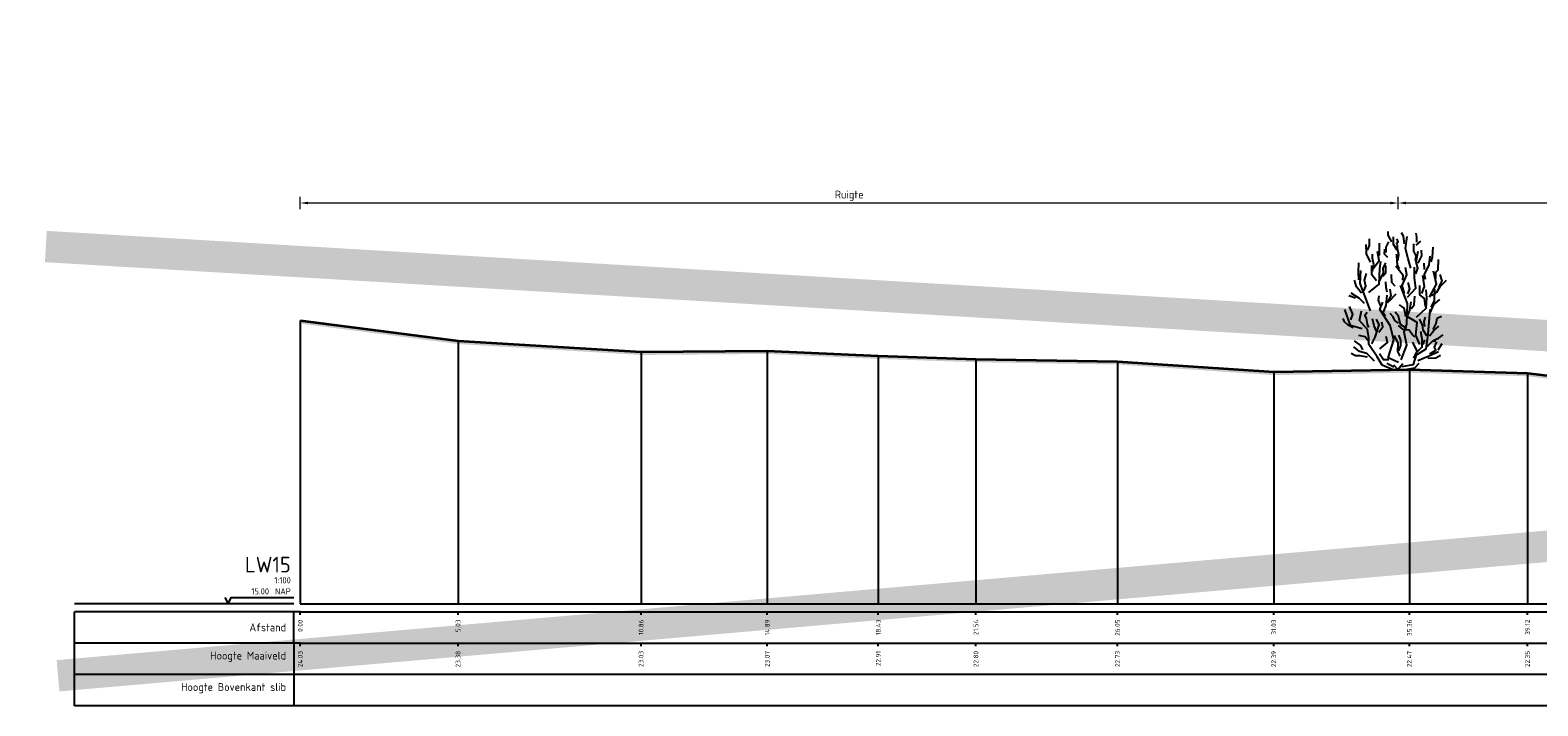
# Model space of a CAD drawing. Header units: metres. Extents: x 173015 to 189682, y 346605 to 348504.
# Tile 86 of 212: x 188876 to 188924, y 347956 to 347977. Entities that reach past the tile are written whole.
import ezdxf
from ezdxf.enums import TextEntityAlignment as Align

# ---------------------------------------------------------------- set-up
doc = ezdxf.new("R2010")
doc.units = ezdxf.units.M
doc.header["$PDMODE"] = 35
doc.header["$PDSIZE"] = 0.075
for name, color, linetype, lineweight in [('B-ME-GR-HEESTER-SD', 252, 'Continuous', 25), ('X-ME-AL-PROFIEL_HUIDIG MAAIVELD-GD', 252, 'Continuous', 0), ('X-XX-AL-DETAIL1-M-B', 252, 'Continuous', 18), ('X-XX-AL-DWARSPROFIEL_PROFIELLIJN MAAIVELD-GD', 8, 'Continuous', 35), ('X-XX-AL-HULPGEOMETRIE-G', 50, 'Continuous', 25)]:
    doc.layers.add(name, color=color, linetype=linetype, lineweight=lineweight)
doc.layers.add('X-ME-AL-PROFIELRASTER-S', color=7, linetype='Continuous')
doc.styles.add('NLCS-ISO-ANNOTATIVE-T18', font='NLCS-ISO.ttf', dxfattribs={"height": 1.8})
doc.styles.add('NLCS-ISO-M100-T25', font='NLCS-ISO.ttf', dxfattribs={"height": 0.25})
doc.dimstyles.new('NLCS-M100-T25-PIJL_L3_H2', dxfattribs={"dimscale": 0.1, "dimtxt": 2.5, "dimasz": 2.5, "dimexe": 2, "dimexo": 2, "dimgap": 0.7, "dimtad": 1, "dimdec": 3, "dimzin": 0, "dimdsep": 46, "dimtxsty": 'NLCS-ISO-M100-T25', "dimcen": 0, "dimdle": 2, "dimclrd": 256, "dimclre": 256, "dimclrt": 256, "dimazin": 0, "dimtfac": 1, "dimtdec": 3, "dimtofl": 0, "dimtmove": 0, "dimatfit": 3, "dimfxl": 2, "dimfxlon": 1, "dimtfillclr": 256, "dimtolj": 1, "dimtzin": 0, "dimlwd": -1, "dimlwe": -1, "dimarcsym": 0})

# ---------------------------------------------------------------- blocks, each defined once
blk = doc.blocks.new('SAL-PROFIELRASTER-SOD')
at = {"color": 0, "linetype": 'ByBlock', "lineweight": -2, "flags": 128}
for points in [[(-2, 0), (-72, 0)], [(-24, 2), (-23, 0), (-22, 2), (-2, 2)], [(-72, -12.5), (-72, -2.5)], [(0, -2.5), (-72, -2.5)], [(-2, -12.5), (-2, -2.5)], [(0, -12.5), (-72, -12.5)]]:
    blk.add_lwpolyline(points, dxfattribs=at)
at = {"color": 0, "linetype": 'ByBlock', "lineweight": -2, "style": 'NLCS-ISO-ANNOTATIVE-T18'}
blk.add_text('NAP', height=2, dxfattribs=at).set_placement((-3, 3), align=Align.RIGHT)
blk.add_text('Afstand', height=2.5, dxfattribs=at).set_placement((-4.5, -7.5), align=Align.MIDDLE_RIGHT)
for tag, height, p in [('PROFIELNR', 5, (-3, 10)), ('NAP', 2, (-9.94, 3)), ('SCHAAL', 2, (-3, 6.5))]:
    blk.add_attdef(tag, text='', height=height, dxfattribs=at).set_placement(p, align=Align.RIGHT)
blk = doc.blocks.new('SAL-PROFIELRASTER_BALK_EIND1-SOD')
at = {"color": 0, "linetype": 'ByBlock', "lineweight": -2, "flags": 128}
for points in [[(0, 0), (1, 0)], [(0, -2.5), (1, -2.5)], [(0, -12.5), (1, -12.5)]]:
    blk.add_lwpolyline(points, dxfattribs=at)
blk = doc.blocks.new('SAL-PROFIELRASTER_BALK-SOD')
at = {"color": 0, "linetype": 'ByBlock', "lineweight": -2}
for p, q in [((-72, -12.5), (-72, -2.5)), ((-2, -2.5), (-2, -12.5)), ((0, -12.5), (-72, -12.5))]:
    blk.add_line(p, q, dxfattribs=at)
at = {"color": 0, "linetype": 'ByBlock', "lineweight": -2, "style": 'NLCS-ISO-ANNOTATIVE-T18'}
for tag, height, p in [('TITEL1', 2.5, (-4.5, -6.5)), ('TITEL2', 1.5, (-4.5, -9.5))]:
    blk.add_attdef(tag, text='', height=height, dxfattribs=at).set_placement(p, align=Align.MIDDLE_RIGHT)
blk = doc.blocks.new('SAL-PROFIELRASTER_BALK_EIND2-SOD')
at = {"color": 0, "linetype": 'ByBlock', "lineweight": -2}
blk.add_line((1, -12.5), (0, -12.5), dxfattribs=at)
blk = doc.blocks.new('SAL-PROFIELRASTER_BALK_DATA-SOD')
at = {"color": 0, "linetype": 'ByBlock', "lineweight": -2}
blk.add_lwpolyline([(0, -3.5), (0, -2.5)], dxfattribs=at)
at = {"color": 0, "linetype": 'ByBlock', "lineweight": -2, "style": 'NLCS-ISO-ANNOTATIVE-T18'}
blk.add_attdef('GETAL', text='', height=1.5, rotation=90, dxfattribs=at).set_placement((0.75, -5), align=Align.RIGHT)
blk = doc.blocks.new('*D84')
at = {"layer": 'Defpoints', "color": 0, "transparency": 16777216}
for p in [(188884.611, 347971.526), (188884.611, 347958.752), (188919.611, 347958.752)]:
    blk.add_point(p, dxfattribs=at)
at = {"layer": 'X-XX-AL-DETAIL1-M-B', "transparency": 16777216}
for p, q in [((188884.611, 347971.326), (188884.611, 347971.726)), ((188919.611, 347971.326), (188919.611, 347971.726)), ((188919.361, 347971.526), (188884.861, 347971.526))]:
    blk.add_line(p, q, dxfattribs=at)
for points in [[(188884.861, 347971.568), (188884.861, 347971.485), (188884.611, 347971.526)], [(188919.361, 347971.568), (188919.361, 347971.485), (188919.611, 347971.526)]]:
    blk.add_solid(points, dxfattribs=at)
at = {"layer": 'X-XX-AL-DETAIL1-M-B', "transparency": 16777216, "insert": (188902.111, 347971.759), "char_height": 0.25, "attachment_point": 5, "style": 'NLCS-ISO-M100-T25'}
blk.add_mtext('\\A1;Ruigte', dxfattribs=at)
blk = doc.blocks.new('*D72')
at = {"layer": 'Defpoints', "color": 0, "transparency": 16777216}
for p in [(188919.611, 347971.526), (188931, 347964.69), (188919.611, 347958.752)]:
    blk.add_point(p, dxfattribs=at)
at = {"layer": 'X-XX-AL-DETAIL1-M-B', "transparency": 16777216}
for p, q in [((188919.611, 347971.326), (188919.611, 347971.726)), ((188931, 347971.326), (188931, 347971.726)), ((188930.75, 347971.526), (188919.861, 347971.526))]:
    blk.add_line(p, q, dxfattribs=at)
for points in [[(188919.861, 347971.568), (188919.861, 347971.485), (188919.611, 347971.526)], [(188930.75, 347971.568), (188930.75, 347971.485), (188931, 347971.526)]]:
    blk.add_solid(points, dxfattribs=at)
at = {"layer": 'X-XX-AL-DETAIL1-M-B', "transparency": 16777216, "insert": (188925.306, 347971.721), "char_height": 0.25, "attachment_point": 5, "style": 'NLCS-ISO-M100-T25'}
blk.add_mtext('\\A1;Struweel', dxfattribs=at)
blk = doc.blocks.new('SGR-HEESTER_S01_E_ZIJ-D')
blk.add_line((-0.166, 0), (0.141, 0))
at = {"flags": 128}
for points in [[(-0.2, 4.074), (-0.317, 4.285), (-0.317, 4.402)], [(0.2, 4.015), (0.164, 4.261), (0.106, 4.367)], [(0.587, 4.062), (0.587, 4.226), (0.575, 4.355)], [(-0.881, 3.429), (-1.01, 3.698), (-1.022, 3.992)], [(-0.975, 3.816), (-0.916, 3.956), (-0.916, 4.168)], [(-0.599, 3.64), (-0.599, 3.886), (-0.599, 4.039)], [(-0.387, 3.734), (-0.387, 3.91), (-0.305, 4.074)], [(-0.035, 3.816), (-0.153, 3.992), (-0.153, 4.238)], [(-0.059, 4.003), (0, 4.086), (-0.047, 4.168)], [(-0.012, 3.476), (0.023, 3.663), (-0.023, 3.863), (-0.023, 3.98)], [(0.399, 3.241), (0.317, 3.534), (0.235, 3.863), (0.282, 4.25)], [(0.552, 3.487), (0.575, 3.628), (0.493, 3.781), (0.493, 4.015)], [(0.575, 3.968), (0.716, 4.097)], [(1.045, 3.44), (1.092, 3.593), (1.115, 3.91)], [(-1.256, 2.866), (-1.268, 3.112), (-1.256, 3.405)], [(-0.933, 2.465), (-0.604, 2.728), (-0.582, 3.231), (-0.56, 3.45)], [(-0.822, 3.147), (-0.775, 3.358), (-0.822, 3.558), (-0.822, 3.687)], [(-0.787, 3.241), (-0.611, 3.487), (-0.658, 3.769)], [(-0.599, 2.819), (-0.47, 3.088), (-0.481, 3.241), (-0.399, 3.405)], [(-0.329, 3.581), (-0.434, 3.687), (-0.423, 3.839)], [(0.035, 3.217), (-0.023, 3.335), (-0.047, 3.64), (-0.059, 3.687)], [(0.564, 3.053), (0.622, 3.241), (0.575, 3.44), (0.634, 3.781)], [(0.634, 3.393), (0.751, 3.628), (0.74, 3.816)], [(0.834, 3.194), (0.822, 3.393)], [(0.869, 2.877), (0.834, 3.041), (0.986, 3.346), (1.022, 3.616)], [(1.198, 2.912), (1.198, 3.112), (1.268, 3.182), (1.28, 3.511)], [(-0.889, 1.874), (-1.064, 2.356), (-1.218, 2.75), (-1.196, 3.166)], [(-1.092, 2.514), (-1.033, 2.666), (-1.08, 2.854), (-1.01, 3.065)], [(-0.693, 2.83), (-0.845, 3.03), (-0.845, 3.323)], [(-0.493, 2.983), (-0.399, 3.1), (-0.399, 3.323)], [(-0.094, 2.666), (-0.2, 2.783), (-0.211, 3.041)], [(0.141, 2.854), (0.153, 3.006), (-0.082, 3.3)], [(0.2, 2.431), (0.129, 2.69), (0.27, 3.03), (0.235, 3.264)], [(0.294, 2.312), (0.557, 2.597), (0.513, 2.925), (0.513, 3.275)], [(0.751, 2.431), (0.834, 2.654), (0.787, 3.006)], [(0.995, 2.312), (1.214, 2.728), (1.126, 3.144)], [(1.292, 2.619), (1.397, 2.83), (1.339, 3.041)], [(-1.08, 2.115), (-1.233, 2.267), (-1.503, 2.443)], [(-1.174, 2.443), (-1.327, 2.643), (-1.397, 2.854)], [(-0.352, 2.478), (-0.387, 2.619), (-0.399, 2.807)], [(-0.341, 2.138), (-0.223, 2.361), (-0.258, 2.572)], [(-0.294, 2.185), (-0.07, 2.42)], [(0.097, 0.321), (0.272, 0.78), (0.184, 1.196), (0.272, 1.459), (0.294, 2.115), (0.075, 2.684)], [(0.305, 2.42), (0.364, 2.584), (0.317, 2.783)], [(0.579, 1.677), (0.885, 1.962), (0.907, 2.29), (0.885, 2.553)], [(0.869, 2.021), (0.834, 2.267), (0.693, 2.385), (0.693, 2.69)], [(1.045, 1.997), (1.151, 2.197), (1.162, 2.572)], [(1.057, 2.361), (1.233, 2.478), (1.339, 2.654), (1.538, 2.854)], [(-1.362, 2.279), (-1.573, 2.361)], [(-1.515, 1.587), (-1.444, 1.775), (-1.55, 2.021)], [(-0.564, 2.044), (-0.634, 2.22), (-0.611, 2.361)], [(0.009, 0.233), (-0.319, 0.386), (-0.144, 0.955), (-0.254, 1.415), (-0.582, 1.918), (-0.495, 2.159)], [(-0.399, 1.716), (-0.481, 1.81), (-0.387, 2.044), (-0.352, 2.373)], [(0.235, 1.763), (0.188, 1.962), (0.035, 2.068)], [(0.305, 1.728), (0.364, 1.904), (0.411, 2.162)], [(0.411, 1.939), (0.505, 2.068), (0.528, 2.349)], [(1.022, 1.81), (1.139, 2.08), (1.327, 2.244)], [(-1.432, 1.34), (-1.597, 1.423), (-1.714, 1.528), (-1.761, 1.634)], [(-1.152, 1.305), (-1.524, 1.415), (-1.7, 1.918)], [(-0.166, 0), (-0.517, 0.145), (-0.67, 0.408), (-0.933, 0.802), (-0.933, 1.021), (-0.977, 1.284), (-1.24, 1.568), (-1.174, 1.874)], [(-0.939, 1.352), (-0.975, 1.458), (-1.01, 1.645), (-1.069, 1.739), (-0.986, 1.833)], [(-0.845, 0.824), (-0.736, 1.043), (-0.604, 1.437), (-0.692, 1.612)], [(-0.693, 1.235), (-0.763, 1.399), (-0.822, 1.622)], [(-0.622, 1.2), (-0.493, 1.364), (-0.528, 1.516)], [(0.012, 1.481), (-0.106, 1.575), (-0.164, 1.692), (-0.258, 1.798)], [(0.27, 1.317), (0.07, 1.446), (0.012, 1.704), (-0.094, 1.833)], [(0.119, 0.102), (0.491, 0.167), (0.579, 0.474), (0.885, 0.671), (0.951, 1.13), (1.017, 1.918)], [(0.688, 0.802), (0.557, 1.108), (0.601, 1.502), (0.206, 1.743)], [(0.916, 1.082), (0.798, 1.258), (0.775, 1.434), (0.681, 1.61)], [(0.845, 1.376), (0.822, 1.54), (0.869, 1.681)], [(1.115, 1.282), (1.209, 1.47), (1.245, 1.645), (1.374, 1.704)], [(-0.963, 0.918), (-1.057, 1.047), (-1.256, 1.094)], [(-0.582, 0.671), (-0.341, 0.868), (-0.385, 1.065)], [(0.059, 0.437), (-0.012, 0.578), (0, 0.848), (-0.117, 1.094)], [(0.528, 1.035), (0.446, 1.129), (0.352, 1.258), (0.153, 1.282), (0.012, 1.411)], [(0.023, 0.601), (0.082, 0.777), (0.082, 0.942), (0.023, 1.106)], [(0.622, 0.59), (0.763, 0.73), (0.763, 0.977), (0.716, 1.223)], [(0.998, 1.082), (1.139, 1.247), (1.292, 1.387)], [(1.139, 0.942), (1.28, 1.012), (1.432, 1.118)], [(-0.975, 0.402), (-1.221, 0.449), (-1.362, 0.449), (-1.503, 0.519)], [(-0.758, 0.277), (-0.999, 0.518), (-1.24, 0.583), (-1.415, 0.736)], [(-1.127, 0.637), (-1.198, 0.777), (-1.397, 0.918)], [(-0.305, 0.32), (-0.47, 0.32), (-0.599, 0.508)], [(0.493, 0.367), (0.599, 0.59), (0.47, 0.883)], [(0.622, 0.299), (0.951, 0.43), (1.28, 0.583)], [(0.798, 0.801), (0.845, 0.953)], [(0.928, 0.754), (1.104, 0.918), (1.198, 0.918)], [(1.01, 0.508), (1.198, 0.625), (1.151, 0.719), (1.233, 0.895)], [(1.268, 0.637), (1.397, 0.836)], [(-0.141, 0.085), (-0.305, 0.167), (-0.352, 0.214)], [(0, 0), (-0.141, 0.144)], [(-0.023, 0), (0.141, 0.203)], [(0.141, 0), (0.528, 0.062), (0.669, 0.214)], [(0.939, 0.367), (1.198, 0.379), (1.35, 0.461)]]:
    blk.add_lwpolyline(points, dxfattribs=at)

msp = doc.modelspace()

# ---------------------------------------------------------------- hatches: boundary and pattern name
at = {"layer": 'X-ME-AL-PROFIEL_HUIDIG MAAIVELD-GD'}
h = msp.add_hatch(dxfattribs=at)
h.set_pattern_fill('AGR-MAAIVELD', color=256, scale=0.05, pattern_type=2)
h.set_pattern_definition([(45, (0, -10.17932), (-0.25000007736, 0.25000007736), []), (45, (-0.0357, -10.1436), (0, 0.50000015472), [0.3535535, -0.3535535]), (45, (-0.07143, -10.1079), (0, 0.50000015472), [0.3535535, -0.3535535]), (45, (-0.10764, -10.07168), (0, 0.50000015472), [0.3535535, -0.3535535]), (45, (-0.14286, -10.03646), (0, 0.50000015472), [0.3535535, -0.3535535]), (45, (-0.17857, -10.00075), (0, 0.50000015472), [0.3535535, -0.3535535]), (45, (-0.2143, -9.96503), (0, 0.50000015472), [0.3535535, -0.3535535]), (315, (0, -10.17932), (0.25000007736, 0.25000007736), []), (315, (0.0357, -10.1436), (0.50000015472, -1e-16), [0.3535535, -0.3535535]), (315, (0.07143, -10.1079), (0.50000015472, -1e-16), [0.3535535, -0.3535535]), (315, (0.10764, -10.07168), (0.50000015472, -1e-16), [0.3535535, -0.3535535]), (315, (0.14286, -10.03646), (0.50000015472, -1e-16), [0.3535535, -0.3535535]), (315, (0.17857, -10.00075), (0.50000015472, -1e-16), [0.3535535, -0.3535535]), (315, (0.2143, -9.96503), (0.50000015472, -1e-16), [0.3535535, -0.3535535])])
h.paths.add_polyline_path([(188884.6115, 347967.6848), (188889.6416, 347967.0318), (188895.4758, 347966.6838), (188899.4982, 347966.7168), (188903.0385, 347966.5598), (188906.1501, 347966.4518), (188910.6613, 347966.3798), (188915.6429, 347966.0418), (188919.9682, 347966.1178), (188923.732, 347966.0048), (188925.0046, 347965.8498), (188927.6623, 347965.2458), (188929.6399, 347964.7468), (188930.9998, 347964.5898), (188931.7223, 347964.4148), (188934.2363, 347964.1738), (188937.0622, 347963.6828), (188941.2095, 347963.5088), (188944.8332, 347963.3538), (188947.844, 347963.2758), (188951.4871, 347963.1508), (188956.1636, 347963.0388), (188960.5593, 347962.8048), (188964.2691, 347962.7808), (188968.3225, 347962.7048), (188971.7442, 347962.7378), (188975.5494, 347962.7128), (188977.9346, 347962.7918), (188981.3904, 347962.6428), (188984.3871, 347962.6168), (188987.2207, 347962.6078), (188990.9316, 347962.5398), (188994.0771, 347962.2558), (188996.351, 347962.1248), (188997.2872, 347962.4848), (189000.6059, 347962.1788), (189003.5758, 347962.0088), (189005.3096, 347961.9418), (189008.2506, 347961.7038), (189011.4361, 347961.6078), (189014.9354, 347961.4878), (189017.785, 347961.3688), (189020.6558, 347961.3238), (189022.5151, 347961.7158), (189023.2934, 347961.3968), (189025.546, 347961.7558), (189028.5221, 347961.9258), (189031.0947, 347962.1188), (189033.4299, 347962.4808), (189034.3126, 347962.3928), (189036.4437, 347962.7148), (189038.8203, 347963.1868), (189040.8915, 347963.4428), (189042.5311, 347963.5918), (189045.0652, 347963.7698), (189047.5273, 347963.4918), (189050.805, 347963.6038), (189053.5883, 347963.7088), (189059.0453, 347963.8858), (189061.4529, 347963.9318), (189064.2886, 347963.9918), (189067.6084, 347964.1628), (189070.6935, 347964.2018), (189073.8015, 347964.2808), (189076.9142, 347964.4108), (189079.5789, 347964.4038), (189081.7877, 347964.3948), (189084.6307, 347964.4968), (189086.7051, 347964.5728), (189088.0931, 347964.6848), (189091.4626, 347965.0648), (189095.6948, 347965.1658), (189100.1529, 347965.4208), (189100.1529, 347965.5208), (189095.6948, 347965.2658), (189091.4626, 347965.1648), (189088.0931, 347964.7848), (189086.7051, 347964.6728), (189084.6307, 347964.5968), (189081.7877, 347964.4948), (189079.5789, 347964.5038), (189076.9142, 347964.5108), (189073.8015, 347964.3808), (189070.6935, 347964.3018), (189067.6084, 347964.2628), (189064.2886, 347964.0918), (189061.4529, 347964.0318), (189059.0453, 347963.9858), (189053.5883, 347963.8088), (189050.805, 347963.7038), (189047.5273, 347963.5918), (189045.0652, 347963.8698), (189042.5311, 347963.6918), (189040.8915, 347963.5428), (189038.8203, 347963.2868), (189036.4437, 347962.8148), (189034.3126, 347962.4928), (189033.4299, 347962.5808), (189031.0947, 347962.2188), (189028.5221, 347962.0258), (189025.546, 347961.8558), (189023.2934, 347961.4968), (189022.5151, 347961.8158), (189020.6558, 347961.4238), (189017.785, 347961.4688), (189014.9354, 347961.5878), (189011.4361, 347961.7078), (189008.2506, 347961.8038), (189005.3096, 347962.0418), (189003.5758, 347962.1088), (189000.6059, 347962.2788), (188997.2872, 347962.5848), (188996.351, 347962.2248), (188994.0771, 347962.3558), (188990.9316, 347962.6398), (188987.2207, 347962.7078), (188984.3871, 347962.7168), (188981.3904, 347962.7428), (188977.9346, 347962.8918), (188975.5494, 347962.8128), (188971.7442, 347962.8378), (188968.3225, 347962.8048), (188964.2691, 347962.8808), (188960.5593, 347962.9048), (188956.1636, 347963.1388), (188951.4871, 347963.2508), (188947.844, 347963.3758), (188944.8332, 347963.4538), (188941.2095, 347963.6088), (188937.0622, 347963.7828), (188934.2363, 347964.2738), (188931.7223, 347964.5148), (188930.9998, 347964.6898), (188929.6399, 347964.8468), (188927.6623, 347965.3458), (188925.0046, 347965.9498), (188923.732, 347966.1048), (188919.9682, 347966.2178), (188915.6429, 347966.1418), (188910.6613, 347966.4798), (188906.1501, 347966.5518), (188903.0385, 347966.6598), (188899.4982, 347966.8168), (188895.4758, 347966.7838), (188889.6416, 347967.1318), (188884.6115, 347967.7848)])

# ---------------------------------------------------------------- linework, layer by layer
at = {"color": 9, "linetype": 'ByBlock', "lineweight": -2}
for p, q in [((188884.6115, 347967.7848), (188884.6115, 347958.7518)), ((188889.6416, 347967.1318), (188889.6416, 347958.7518)), ((188895.4758, 347966.7838), (188895.4758, 347958.7518)), ((188899.4982, 347966.8168), (188899.4982, 347958.7518)), ((188903.0385, 347966.6598), (188903.0385, 347958.7518)), ((188906.1501, 347966.5518), (188906.1501, 347958.7518)), ((188910.6613, 347966.4798), (188910.6613, 347958.7518)), ((188915.6429, 347966.1418), (188915.6429, 347958.7518)), ((188919.9682, 347966.2178), (188919.9682, 347958.7518)), ((188923.732, 347966.1048), (188923.732, 347958.7518))]:
    msp.add_line(p, q, dxfattribs=at)
at = {"layer": 'X-XX-AL-DWARSPROFIEL_PROFIELLIJN MAAIVELD-GD'}
msp.add_lwpolyline([(188884.6115, 347967.7848), (188889.6416, 347967.1318), (188895.4758, 347966.7838), (188899.4982, 347966.8168), (188903.0385, 347966.6598), (188906.1501, 347966.5518), (188910.6613, 347966.4798), (188915.6429, 347966.1418), (188919.9682, 347966.2178), (188923.732, 347966.1048), (188925.0046, 347965.9498)], dxfattribs=at)
at = {"layer": 'X-XX-AL-HULPGEOMETRIE-G', "const_width": 1}
msp.add_lwpolyline([(188876.8916, 347956.4599), (189107.2585, 347976.4891), (189107.0385, 347956.4599), (188876.5033, 347970.1395)], dxfattribs=at)

# ---------------------------------------------------------------- block references
at = {"layer": 'B-ME-GR-HEESTER-SD'}
msp.add_blockref('SGR-HEESTER_S01_E_ZIJ-D', (188919.6115, 347966.2116), dxfattribs=at)
at = {"layer": 'X-ME-AL-PROFIELRASTER-S', "xscale": 0.1, "yscale": 0.1, "zscale": 0.1}
for name, p, values in [('SAL-PROFIELRASTER-SOD', (188884.6115, 347958.7518), {'PROFIELNR': 'LW15', 'SCHAAL': '1:100', 'NAP': '15.00'}), ('SAL-PROFIELRASTER_BALK_DATA-SOD', (188884.6115, 347958.7518), {'GETAL': '0.00'}), ('SAL-PROFIELRASTER_BALK_DATA-SOD', (188889.6416, 347958.7518), {'GETAL': '5.03'}), ('SAL-PROFIELRASTER_BALK_DATA-SOD', (188895.4758, 347958.7518), {'GETAL': '10.86'}), ('SAL-PROFIELRASTER_BALK_DATA-SOD', (188899.4982, 347958.7518), {'GETAL': '14.89'}), ('SAL-PROFIELRASTER_BALK_DATA-SOD', (188903.0385, 347958.7518), {'GETAL': '18.43'}), ('SAL-PROFIELRASTER_BALK_DATA-SOD', (188906.1501, 347958.7518), {'GETAL': '21.54'}), ('SAL-PROFIELRASTER_BALK_DATA-SOD', (188910.6613, 347958.7518), {'GETAL': '26.05'}), ('SAL-PROFIELRASTER_BALK_DATA-SOD', (188915.6429, 347958.7518), {'GETAL': '31.03'}), ('SAL-PROFIELRASTER_BALK_DATA-SOD', (188919.9682, 347958.7518), {'GETAL': '35.36'}), ('SAL-PROFIELRASTER_BALK_DATA-SOD', (188923.732, 347958.7518), {'GETAL': '39.12'}), ('SAL-PROFIELRASTER_BALK-SOD', (188884.6115, 347957.7518), {'TITEL1': 'Hoogte Maaiveld'}), ('SAL-PROFIELRASTER_BALK_DATA-SOD', (188884.6115, 347957.7518), {'GETAL': '24.03'}), ('SAL-PROFIELRASTER_BALK_DATA-SOD', (188889.6416, 347957.7518), {'GETAL': '23.38'}), ('SAL-PROFIELRASTER_BALK_DATA-SOD', (188895.4758, 347957.7518), {'GETAL': '23.03'}), ('SAL-PROFIELRASTER_BALK_DATA-SOD', (188899.4982, 347957.7518), {'GETAL': '23.07'}), ('SAL-PROFIELRASTER_BALK_DATA-SOD', (188903.0385, 347957.7518), {'GETAL': '22.91'}), ('SAL-PROFIELRASTER_BALK_DATA-SOD', (188906.1501, 347957.7518), {'GETAL': '22.80'}), ('SAL-PROFIELRASTER_BALK_DATA-SOD', (188910.6613, 347957.7518), {'GETAL': '22.73'}), ('SAL-PROFIELRASTER_BALK_DATA-SOD', (188915.6429, 347957.7518), {'GETAL': '22.39'}), ('SAL-PROFIELRASTER_BALK_DATA-SOD', (188919.9682, 347957.7518), {'GETAL': '22.47'}), ('SAL-PROFIELRASTER_BALK_DATA-SOD', (188923.732, 347957.7518), {'GETAL': '22.35'}), ('SAL-PROFIELRASTER_BALK-SOD', (188884.6115, 347956.7518), {'TITEL1': 'Hoogte Bovenkant slib'})]:
    msp.add_blockref(name, p, dxfattribs=at).add_auto_attribs(values)
at = {"layer": 'X-ME-AL-PROFIELRASTER-S', "xscale": 216.7914216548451, "yscale": 0.1, "zscale": 216.7914216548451}
for name, p in [('SAL-PROFIELRASTER_BALK_EIND1-SOD', (188884.6115, 347958.7518)), ('SAL-PROFIELRASTER_BALK_EIND2-SOD', (188884.6115, 347957.7518)), ('SAL-PROFIELRASTER_BALK_EIND2-SOD', (188884.6115, 347956.7518))]:
    msp.add_blockref(name, p, dxfattribs=at)

# ---------------------------------------------------------------- dimensions: what is measured, and where the dimension line sits
at = {"layer": 'X-XX-AL-DETAIL1-M-B'}
for base, p1, p2, text, picture, middle in [((188884.6115, 347971.5263), (188919.6115, 347958.7518), (188884.6115, 347958.7518), 'Ruigte', '*D84', (188902.1115, 347971.5263)), ((188919.6115, 347971.5263), (188930.9998, 347964.6898), (188919.6115, 347958.7518), 'Struweel', '*D72', (188925.3056, 347971.5263))]:
    dim = msp.add_linear_dim(base=base, p1=p1, p2=p2, text=text, dimstyle='NLCS-M100-T25-PIJL_L3_H2', dxfattribs=at)
    dim.commit()
    dim.dimension.update_dxf_attribs({"geometry": picture, "text_midpoint": middle, "dimtype": 160})

doc.saveas('drawing.dxf')
